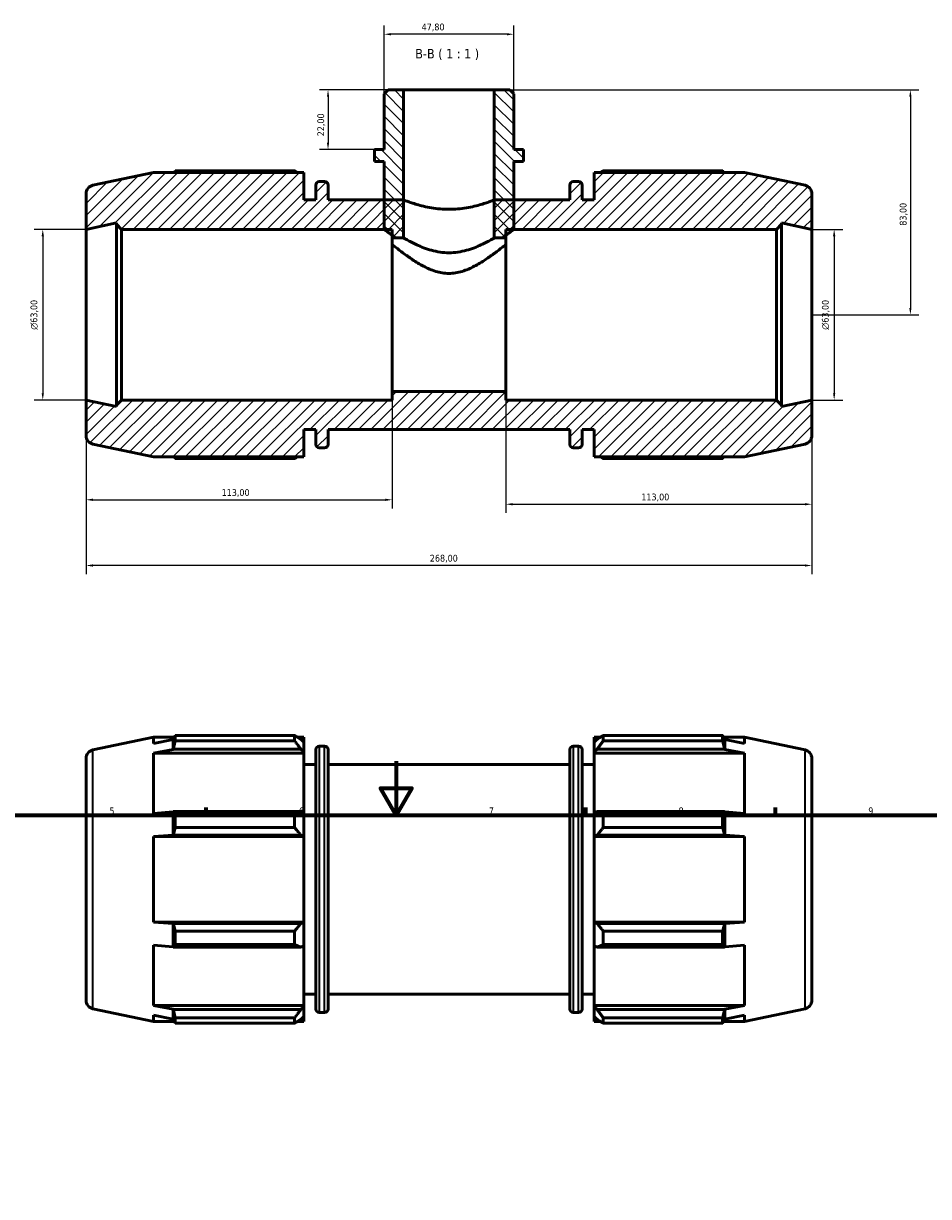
# Model space of a CAD drawing. Header units: millimetres. Extents: x 0 to 931, y 0 to 866.
# Tile 4 of 6: x 283 to 617, y 433 to 866. Entities that reach past the tile are written whole.
import ezdxf

# ---------------------------------------------------------------- set-up
doc = ezdxf.new("R2010")
doc.units = ezdxf.units.MM
for name, color, linetype, lineweight in [('Border (ISO)', 7, 'Continuous', 70), ('Dimension (ISO)', 7, 'Continuous', 25), ('Hatch (ISO)', 7, 'Continuous', 18), ('Symbol (ISO)', 7, 'Continuous', 25), ('Visible (ISO)', 7, 'Continuous', 50), ('Visible Narrow (ISO)', 7, 'Continuous', 35)]:
    doc.layers.add(name, color=color, linetype=linetype, lineweight=lineweight)
doc.styles.add('Label Text (ISO)', font='tahoma.ttf')
doc.styles.add('Note Text (ISO)', font='tahoma.ttf')
doc.dimstyles.new('Default (ISO)', dxfattribs={"dimtxt": 2.5, "dimasz": 2.5, "dimexe": 3.175, "dimexo": 0, "dimgap": 0.762, "dimtad": 1, "dimrnd": 1e-08, "dimzin": 0, "dimtxsty": 'Note Text (ISO)', "dimcen": 0.09, "dimdle": 10, "dimclrd": 256, "dimclre": 256, "dimclrt": 232, "dimazin": 0, "dimtfac": 1.40208, "dimtmove": 0, "dimatfit": 3, "dimfxl": 1, "dimtolj": 1, "dimtzin": 0, "dimlwd": -1, "dimlwe": -1, "dimarcsym": 0})

# ---------------------------------------------------------------- blocks, each defined once
blk = doc.blocks.new('Borders Default Border')
at = {"layer": 'Border (ISO)'}
for p, q in [((350.42, 574), (350.42, 576.9)), ((490.58, 574), (490.58, 576.9)), ((560.67, 574), (560.67, 576.9))]:
    blk.add_line(p, q, dxfattribs=at)
at = {"layer": 'Border (ISO)', "flags": 128}
for points in [[(420.5, 594), (420.5, 574), (414.73, 584), (426.27, 584), (420.5, 574)], [(20, 20), (20, 574), (821, 574), (821, 20), (20, 20)]]:
    blk.add_lwpolyline(points, dxfattribs=at)
at = {"layer": 'Border (ISO)', "color": 232, "true_color": 0xca0064, "char_height": 2.5, "attachment_point": 7, "style": 'Note Text (ISO)'}
for s, insert in [('5', (314.64, 574.35)), ('6', (384.66, 574.35)), ('7', (454.77, 574.4)), ('8', (524.81, 574.34)), ('9', (594.88, 574.35))]:
    blk.add_mtext(s, dxfattribs=dict(at, insert=insert))
blk = doc.blocks.new('*D7')
at = {"layer": 'Defpoints', "color": 0, "transparency": 16777216}
for p in [(423.3, 841.85), (395.37, 819.85), (412.54, 819.85)]:
    blk.add_point(p, dxfattribs=at)
at = {"layer": 'Dimension (ISO)', "transparency": 16777216}
for p, q in [((423.3, 841.85), (392.2, 841.85)), ((395.37, 839.35), (395.37, 822.35)), ((412.54, 819.85), (392.2, 819.85))]:
    blk.add_line(p, q, dxfattribs=at)
for points in [[(394.96, 839.35), (395.79, 839.35), (395.37, 841.85)], [(394.96, 822.35), (395.79, 822.35), (395.37, 819.85)]]:
    blk.add_solid(points, dxfattribs=at)
at = {"layer": 'Dimension (ISO)', "color": 232, "true_color": 0xca0064, "transparency": 16777216, "insert": (391.44, 824.74), "char_height": 2.5, "attachment_point": 1, "rotation": 90, "style": 'Note Text (ISO)'}
blk.add_mtext('\\A1;22,00', dxfattribs=at)
blk = doc.blocks.new('*D8')
at = {"layer": 'Defpoints', "color": 0, "transparency": 16777216}
for p in [(456.76, 841.85), (574.03, 758.85), (610.43, 758.85)]:
    blk.add_point(p, dxfattribs=at)
at = {"layer": 'Dimension (ISO)', "transparency": 16777216}
for p, q in [((456.76, 841.85), (613.61, 841.85)), ((610.43, 839.35), (610.43, 761.35)), ((574.03, 758.85), (613.61, 758.85))]:
    blk.add_line(p, q, dxfattribs=at)
for points in [[(610.01, 839.35), (610.85, 839.35), (610.43, 841.85)], [(610.01, 761.35), (610.85, 761.35), (610.43, 758.85)]]:
    blk.add_solid(points, dxfattribs=at)
at = {"layer": 'Dimension (ISO)', "color": 232, "true_color": 0xca0064, "transparency": 16777216, "insert": (606.49, 791.71), "char_height": 2.5, "attachment_point": 1, "rotation": 90, "style": 'Note Text (ISO)'}
blk.add_mtext('\\A1;83,00', dxfattribs=at)
blk = doc.blocks.new('*D9')
at = {"layer": 'Defpoints', "color": 0, "transparency": 16777216}
for p in [(574.03, 790.35), (574.03, 727.35), (582.29, 727.35)]:
    blk.add_point(p, dxfattribs=at)
at = {"layer": 'Dimension (ISO)', "transparency": 16777216}
for p, q in [((574.03, 790.35), (585.46, 790.35)), ((582.29, 787.85), (582.29, 729.85)), ((574.03, 727.35), (585.46, 727.35))]:
    blk.add_line(p, q, dxfattribs=at)
for points in [[(581.87, 787.85), (582.7, 787.85), (582.29, 790.35)], [(581.87, 729.85), (582.7, 729.85), (582.29, 727.35)]]:
    blk.add_solid(points, dxfattribs=at)
at = {"layer": 'Dimension (ISO)', "color": 232, "true_color": 0xca0064, "transparency": 16777216, "insert": (577.76, 753.29), "char_height": 2.5, "attachment_point": 1, "rotation": 90, "style": 'Note Text (ISO)'}
blk.add_mtext('\\A1;\\fAIGDT|b0|i0;\\H2.5000;\\ln\\fTahoma|b0|i0;\\H2.5000;63,00', dxfattribs=at)
blk = doc.blocks.new('*D10')
at = {"layer": 'Defpoints', "color": 0, "transparency": 16777216}
for p in [(416.13, 862.42), (416.13, 840.42), (463.93, 840.42)]:
    blk.add_point(p, dxfattribs=at)
at = {"layer": 'Dimension (ISO)', "transparency": 16777216}
for p, q in [((416.13, 840.42), (416.13, 865.59)), ((461.43, 862.42), (418.63, 862.42)), ((463.93, 840.42), (463.93, 865.59))]:
    blk.add_line(p, q, dxfattribs=at)
for points in [[(418.63, 862.83), (418.63, 862), (416.13, 862.42)], [(461.43, 862.83), (461.43, 862), (463.93, 862.42)]]:
    blk.add_solid(points, dxfattribs=at)
at = {"layer": 'Dimension (ISO)', "color": 232, "true_color": 0xca0064, "transparency": 16777216, "insert": (429.95, 866.36), "char_height": 2.5, "attachment_point": 1, "style": 'Note Text (ISO)'}
blk.add_mtext('\\A1;47,80', dxfattribs=at)
blk = doc.blocks.new('*D11')
at = {"layer": 'Defpoints', "color": 0, "transparency": 16777216}
for p in [(306.03, 790.35), (290.03, 727.35), (306.03, 727.35)]:
    blk.add_point(p, dxfattribs=at)
at = {"layer": 'Dimension (ISO)', "transparency": 16777216}
for p, q in [((306.03, 790.35), (286.86, 790.35)), ((290.03, 787.85), (290.03, 729.85)), ((306.03, 727.35), (286.86, 727.35))]:
    blk.add_line(p, q, dxfattribs=at)
for points in [[(289.61, 787.85), (290.45, 787.85), (290.03, 790.35)], [(289.61, 729.85), (290.45, 729.85), (290.03, 727.35)]]:
    blk.add_solid(points, dxfattribs=at)
at = {"layer": 'Dimension (ISO)', "color": 232, "true_color": 0xca0064, "transparency": 16777216, "insert": (285.51, 753.29), "char_height": 2.5, "attachment_point": 1, "rotation": 90, "style": 'Note Text (ISO)'}
blk.add_mtext('\\A1;\\fAIGDT|b0|i0;\\H2.5000;\\ln\\fTahoma|b0|i0;\\H2.5000;63,00', dxfattribs=at)
blk = doc.blocks.new('*D12')
at = {"layer": 'Defpoints', "color": 0, "transparency": 16777216}
for p in [(419.03, 730.5), (306.03, 727.35), (419.03, 690.5)]:
    blk.add_point(p, dxfattribs=at)
at = {"layer": 'Dimension (ISO)', "transparency": 16777216}
for p, q in [((419.03, 730.5), (419.03, 687.33)), ((306.03, 727.35), (306.03, 687.33)), ((308.53, 690.5), (416.53, 690.5))]:
    blk.add_line(p, q, dxfattribs=at)
for points in [[(308.53, 690.92), (308.53, 690.08), (306.03, 690.5)], [(416.53, 690.92), (416.53, 690.08), (419.03, 690.5)]]:
    blk.add_solid(points, dxfattribs=at)
at = {"layer": 'Dimension (ISO)', "color": 232, "true_color": 0xca0064, "transparency": 16777216, "insert": (356.08, 694.44), "char_height": 2.5, "attachment_point": 1, "style": 'Note Text (ISO)'}
blk.add_mtext('\\A1;113,00', dxfattribs=at)
blk = doc.blocks.new('*D13')
at = {"layer": 'Defpoints', "color": 0, "transparency": 16777216}
for p in [(461.03, 730.5), (574.03, 727.35), (574.03, 688.85)]:
    blk.add_point(p, dxfattribs=at)
at = {"layer": 'Dimension (ISO)', "transparency": 16777216}
for p, q in [((461.03, 730.5), (461.03, 685.68)), ((574.03, 727.35), (574.03, 685.68)), ((463.53, 688.85), (571.53, 688.85))]:
    blk.add_line(p, q, dxfattribs=at)
for points in [[(463.53, 689.27), (463.53, 688.43), (461.03, 688.85)], [(571.53, 689.27), (571.53, 688.43), (574.03, 688.85)]]:
    blk.add_solid(points, dxfattribs=at)
at = {"layer": 'Dimension (ISO)', "color": 232, "true_color": 0xca0064, "transparency": 16777216, "insert": (511.08, 692.79), "char_height": 2.5, "attachment_point": 1, "style": 'Note Text (ISO)'}
blk.add_mtext('\\A1;113,00', dxfattribs=at)
blk = doc.blocks.new('*D14')
at = {"layer": 'Defpoints', "color": 0, "transparency": 16777216}
for p in [(306.03, 727.35), (574.03, 727.35), (306.03, 666.23)]:
    blk.add_point(p, dxfattribs=at)
at = {"layer": 'Dimension (ISO)', "transparency": 16777216}
for p, q in [((306.03, 727.35), (306.03, 663.06)), ((574.03, 727.35), (574.03, 663.06)), ((571.53, 666.23), (308.53, 666.23))]:
    blk.add_line(p, q, dxfattribs=at)
for points in [[(308.53, 666.65), (308.53, 665.82), (306.03, 666.23)], [(571.53, 666.65), (571.53, 665.82), (574.03, 666.23)]]:
    blk.add_solid(points, dxfattribs=at)
at = {"layer": 'Dimension (ISO)', "color": 232, "true_color": 0xca0064, "transparency": 16777216, "insert": (432.98, 670.18), "char_height": 2.5, "attachment_point": 1, "style": 'Note Text (ISO)'}
blk.add_mtext('\\A1;268,00', dxfattribs=at)

msp = doc.modelspace()

# ---------------------------------------------------------------- hatches: boundary and pattern name
at = {"layer": 'Hatch (ISO)'}
h = msp.add_hatch(dxfattribs=at)
h.set_pattern_fill('ANSI31', color=256, scale=25.4, angle=90.00021, style=0)
h.set_pattern_definition([(135.0002, (0, 0), (-2.245056, -2.245072), [])])
h.paths.add_polyline_path([(463.933, 840.416), (462.499, 841.85), (456.762, 841.85), (456.762, 787.2), (461.031, 787.2), (461.031, 790.35), (463.933, 790.35), (463.933, 801.225), (463.933, 815.45), (467.518, 815.45), (467.518, 819.85), (463.933, 819.85)])
h.paths.add_polyline_path([(417.564, 841.85), (416.13, 840.416), (416.13, 819.85), (412.544, 819.85), (412.544, 815.45), (416.13, 815.45), (416.13, 801.225), (416.13, 790.35), (419.031, 790.35), (419.031, 787.2), (423.3, 787.2), (423.3, 841.85)])
h = msp.add_hatch(dxfattribs=at)
h.set_pattern_fill('ANSI31', color=256, scale=25.4, style=0)
h.set_pattern_definition([(45, (0, 0), (-2.245064, 2.245064), [])])
edge = h.paths.add_edge_path()
edge.add_line((330.942, 811.395), (308.526, 806.631))
edge.add_ellipse((309.181, 803.549), major_axis=(-0.655, 3.081), ratio=1, start_angle=0, end_angle=78)
edge.add_line((306.031, 803.549), (306.031, 790.35))
edge.add_line((306.031, 790.35), (317.198, 792.724))
edge.add_line((317.198, 792.724), (317.198, 792.24))
edge.add_line((317.198, 792.24), (319.088, 790.35))
edge.add_line((319.088, 790.35), (419.031, 790.35))
edge.add_line((419.031, 790.35), (419.031, 787.2))
edge.add_line((419.031, 787.2), (423.3, 787.2))
edge.add_line((423.3, 787.2), (423.3, 801.225))
edge.add_line((423.3, 801.225), (416.13, 801.225))
edge.add_line((416.13, 801.225), (395.365, 801.225))
edge.add_line((395.365, 801.225), (395.365, 806.745))
edge.add_ellipse((394.105, 806.745), major_axis=(1.26, 0), ratio=1, start_angle=0, end_angle=90)
edge.add_line((394.105, 808.005), (392.158, 808.005))
edge.add_ellipse((392.158, 806.745), major_axis=(0, 1.26), ratio=1, start_angle=0, end_angle=90)
edge.add_line((390.898, 806.745), (390.898, 801.225))
edge.add_line((390.898, 801.225), (386.431, 801.225))
edge.add_line((386.431, 801.225), (386.431, 811.395))
edge.add_line((386.431, 811.395), (330.942, 811.395))
edge = h.paths.add_edge_path()
edge.add_ellipse((570.881, 714.151), major_axis=(0.655, -3.081), ratio=1, start_angle=0, end_angle=78)
edge.add_line((574.031, 714.151), (574.031, 727.35))
edge.add_line((574.031, 727.35), (562.865, 724.977))
edge.add_line((562.865, 724.977), (562.865, 725.46))
edge.add_line((562.865, 725.46), (560.975, 727.35))
edge.add_line((560.975, 727.35), (461.031, 727.35))
edge.add_line((461.031, 727.35), (461.031, 730.5))
edge.add_line((461.031, 730.5), (419.031, 730.5))
edge.add_line((419.031, 730.5), (419.031, 727.35))
edge.add_line((419.031, 727.35), (319.088, 727.35))
edge.add_line((319.088, 727.35), (317.198, 725.46))
edge.add_line((317.198, 725.46), (317.198, 724.977))
edge.add_line((317.198, 724.977), (306.031, 727.35))
edge.add_line((306.031, 727.35), (306.031, 714.151))
edge.add_ellipse((309.181, 714.151), major_axis=(-3.15, 0), ratio=1, start_angle=0, end_angle=78)
edge.add_line((308.526, 711.07), (330.942, 706.305))
edge.add_line((330.942, 706.305), (386.431, 706.305))
edge.add_line((386.431, 706.305), (386.431, 716.475))
edge.add_line((386.431, 716.475), (390.898, 716.475))
edge.add_line((390.898, 716.475), (390.898, 710.955))
edge.add_ellipse((392.158, 710.955), major_axis=(-1.26, 0), ratio=1, start_angle=0, end_angle=90)
edge.add_line((392.158, 709.695), (394.105, 709.695))
edge.add_ellipse((394.105, 710.955), major_axis=(0, -1.26), ratio=1, start_angle=0, end_angle=90)
edge.add_line((395.365, 710.955), (395.365, 716.475))
edge.add_line((395.365, 716.475), (484.698, 716.475))
edge.add_line((484.698, 716.475), (484.698, 710.955))
edge.add_ellipse((485.958, 710.955), major_axis=(-1.26, 0), ratio=1, start_angle=0, end_angle=90)
edge.add_line((485.958, 709.695), (487.905, 709.695))
edge.add_ellipse((487.905, 710.955), major_axis=(0, -1.26), ratio=1, start_angle=0, end_angle=90)
edge.add_line((489.165, 710.955), (489.165, 716.475))
edge.add_line((489.165, 716.475), (493.631, 716.475))
edge.add_line((493.631, 716.475), (493.631, 706.305))
edge.add_line((493.631, 706.305), (549.12, 706.305))
edge.add_line((549.12, 706.305), (571.536, 711.07))
edge = h.paths.add_edge_path()
edge.add_ellipse((570.881, 803.549), major_axis=(3.15, 0), ratio=1, start_angle=0, end_angle=78)
edge.add_line((571.536, 806.631), (549.12, 811.395))
edge.add_line((549.12, 811.395), (493.631, 811.395))
edge.add_line((493.631, 811.395), (493.631, 801.225))
edge.add_line((493.631, 801.225), (489.165, 801.225))
edge.add_line((489.165, 801.225), (489.165, 806.745))
edge.add_ellipse((487.905, 806.745), major_axis=(1.26, 0), ratio=1, start_angle=0, end_angle=90)
edge.add_line((487.905, 808.005), (485.958, 808.005))
edge.add_ellipse((485.958, 806.745), major_axis=(0, 1.26), ratio=1, start_angle=0, end_angle=90)
edge.add_line((484.698, 806.745), (484.698, 801.225))
edge.add_line((484.698, 801.225), (463.933, 801.225))
edge.add_line((463.933, 801.225), (456.762, 801.225))
edge.add_line((456.762, 801.225), (456.762, 787.2))
edge.add_line((456.762, 787.2), (461.031, 787.2))
edge.add_line((461.031, 787.2), (461.031, 790.35))
edge.add_line((461.031, 790.35), (560.975, 790.35))
edge.add_line((560.975, 790.35), (562.865, 792.24))
edge.add_line((562.865, 792.24), (562.865, 792.724))
edge.add_line((562.865, 792.724), (574.031, 790.35))
edge.add_line((574.031, 790.35), (574.031, 803.549))

# ---------------------------------------------------------------- linework, layer by layer
at = {"layer": 'Visible (ISO)'}
for p, q in [((417.564, 841.85), (416.13, 840.416)), ((416.13, 840.416), (416.13, 819.85)), ((423.3, 841.85), (417.564, 841.85)), ((423.3, 787.2), (423.3, 841.85)), ((456.762, 841.85), (423.3, 841.85)), ((462.499, 841.85), (456.762, 841.85)), ((456.762, 841.85), (456.762, 787.2)), ((463.933, 840.416), (462.499, 841.85)), ((463.933, 819.85), (463.933, 840.416)), ((416.13, 819.85), (412.544, 819.85)), ((412.544, 819.85), (412.544, 815.45)), ((467.518, 819.85), (463.933, 819.85)), ((467.518, 815.45), (467.518, 819.85)), ((412.544, 815.45), (416.13, 815.45)), ((416.13, 815.45), (416.13, 790.35)), ((463.933, 790.35), (463.933, 815.45)), ((463.933, 815.45), (467.518, 815.45)), ((330.942, 811.395), (308.526, 806.631)), ((386.431, 811.395), (330.942, 811.395)), ((383.041, 812.013), (338.976, 812.013)), ((386.431, 801.225), (386.431, 811.395)), ((549.12, 811.395), (493.631, 811.395)), ((493.631, 811.395), (493.631, 801.225)), ((541.087, 812.013), (497.021, 812.013)), ((571.536, 806.631), (549.12, 811.395)), ((390.898, 806.745), (390.898, 801.225)), ((394.105, 808.005), (392.158, 808.005)), ((395.365, 801.225), (395.365, 806.745)), ((484.698, 806.745), (484.698, 801.225)), ((487.905, 808.005), (485.958, 808.005)), ((489.165, 801.225), (489.165, 806.745)), ((306.031, 803.549), (306.031, 790.35)), ((574.031, 790.35), (574.031, 803.549)), ((390.898, 801.225), (386.431, 801.225)), ((423.3, 801.225), (395.365, 801.225)), ((423.3, 787.2), (423.3, 801.225)), ((484.698, 801.225), (456.762, 801.225)), ((456.762, 801.225), (456.762, 787.2)), ((493.631, 801.225), (489.165, 801.225)), ((306.031, 790.35), (317.198, 792.724)), ((306.031, 727.35), (306.031, 790.35)), ((317.198, 792.724), (317.198, 792.24)), ((317.198, 792.24), (319.088, 790.35)), ((317.198, 792.24), (317.198, 725.46)), ((319.088, 790.35), (419.031, 790.35)), ((319.088, 727.35), (319.088, 790.35)), ((416.13, 790.35), (419.031, 790.35)), ((419.031, 790.35), (419.031, 787.2)), ((419.031, 790.35), (419.031, 787.2)), ((461.031, 787.2), (461.031, 790.35)), ((461.031, 790.35), (560.975, 790.35)), ((461.031, 787.2), (461.031, 790.35)), ((461.031, 790.35), (463.933, 790.35)), ((560.975, 790.35), (562.865, 792.24)), ((560.975, 790.35), (560.975, 727.35)), ((562.865, 792.24), (562.865, 792.724)), ((562.865, 792.724), (574.031, 790.35)), ((562.865, 725.46), (562.865, 792.24)), ((574.031, 727.35), (574.031, 790.35)), ((419.031, 787.2), (423.3, 787.2)), ((419.031, 730.5), (419.031, 787.2)), ((419.031, 787.2), (423.3, 787.2)), ((419.031, 787.2), (419.031, 784.801)), ((456.762, 787.2), (461.031, 787.2)), ((456.762, 787.2), (461.031, 787.2)), ((461.031, 730.5), (461.031, 787.2)), ((461.031, 784.801), (461.031, 787.2)), ((461.031, 730.5), (419.031, 730.5)), ((419.031, 730.5), (419.031, 727.35)), ((461.031, 727.35), (461.031, 730.5)), ((317.198, 724.977), (306.031, 727.35)), ((306.031, 727.35), (306.031, 714.151)), ((319.088, 727.35), (317.198, 725.46)), ((317.198, 725.46), (317.198, 724.977)), ((419.031, 727.35), (319.088, 727.35)), ((560.975, 727.35), (461.031, 727.35)), ((562.865, 725.46), (560.975, 727.35)), ((574.031, 727.35), (562.865, 724.977)), ((562.865, 724.977), (562.865, 725.46)), ((574.031, 714.151), (574.031, 727.35)), ((386.431, 706.305), (386.431, 716.475)), ((386.431, 716.475), (390.898, 716.475)), ((390.898, 716.475), (390.898, 710.955)), ((395.365, 710.955), (395.365, 716.475)), ((395.365, 716.475), (484.698, 716.475)), ((484.698, 716.475), (484.698, 710.955)), ((489.165, 710.955), (489.165, 716.475)), ((489.165, 716.475), (493.631, 716.475)), ((493.631, 716.475), (493.631, 706.305)), ((308.526, 711.07), (330.942, 706.305)), ((549.12, 706.305), (571.536, 711.07)), ((330.942, 706.305), (386.431, 706.305)), ((392.158, 709.695), (394.105, 709.695)), ((485.958, 709.695), (487.905, 709.695)), ((493.631, 706.305), (549.12, 706.305)), ((338.976, 705.688), (383.041, 705.688)), ((497.021, 705.688), (541.087, 705.688)), ((308.526, 598.121), (330.942, 602.886)), ((330.942, 602.886), (330.942, 600.454)), ((330.942, 602.886), (338.656, 602.886)), ((338.976, 603.503), (383.041, 603.503)), ((338.976, 601.46), (338.976, 603.503)), ((383.041, 601.46), (383.041, 603.503)), ((384.026, 602.886), (386.431, 602.886)), ((386.431, 600.993), (386.431, 602.886)), ((493.631, 602.886), (493.631, 600.993)), ((493.631, 602.886), (496.037, 602.886)), ((497.021, 603.503), (497.021, 601.46)), ((497.021, 603.503), (541.087, 603.503)), ((541.087, 601.46), (541.087, 603.503)), ((541.407, 602.886), (549.12, 602.886)), ((571.536, 598.121), (549.12, 602.886)), ((549.12, 600.454), (549.12, 602.886)), ((338.191, 601.923), (330.942, 600.454)), ((330.942, 596.949), (338.191, 598.315)), ((338.241, 602.07), (338.191, 601.923)), ((338.191, 598.315), (338.191, 601.923)), ((338.191, 598.315), (338.241, 598.452)), ((338.241, 598.452), (385.301, 598.452)), ((383.041, 601.46), (338.976, 601.46)), ((386.431, 600.993), (385.301, 602.07)), ((385.301, 598.452), (386.431, 597.45)), ((386.431, 600.993), (386.431, 597.45)), ((390.898, 502.446), (390.898, 598.236)), ((392.158, 599.496), (394.105, 599.496)), ((395.365, 598.236), (395.365, 502.446)), ((484.698, 502.446), (484.698, 598.236)), ((485.958, 599.496), (487.905, 599.496)), ((489.165, 598.236), (489.165, 502.446)), ((494.761, 602.07), (493.631, 600.993)), ((493.631, 597.45), (493.631, 600.993)), ((493.631, 597.45), (494.761, 598.452)), ((494.761, 598.452), (541.821, 598.452)), ((541.087, 601.46), (497.021, 601.46)), ((541.871, 601.923), (541.821, 602.07)), ((541.821, 598.452), (541.871, 598.315)), ((541.871, 598.315), (541.871, 601.923)), ((549.12, 600.454), (541.871, 601.923)), ((541.871, 598.315), (549.12, 596.949)), ((306.031, 595.04), (306.031, 505.641)), ((386.431, 596.949), (330.942, 596.949)), ((330.942, 596.949), (330.942, 574.603)), ((386.431, 597.45), (386.431, 596.949)), ((386.431, 574.864), (386.431, 596.949)), ((493.631, 596.949), (493.631, 597.45)), ((493.631, 596.949), (493.631, 574.864)), ((493.631, 596.949), (549.12, 596.949)), ((549.12, 574.603), (549.12, 596.949)), ((574.031, 595.04), (574.031, 505.641)), ((386.431, 592.716), (390.898, 592.716)), ((395.365, 592.716), (484.698, 592.716)), ((489.165, 592.716), (493.631, 592.716)), ((338.191, 575.315), (330.942, 574.603)), ((338.241, 575.386), (338.191, 575.315)), ((338.191, 566.605), (338.191, 575.315)), ((385.301, 575.386), (338.241, 575.386)), ((338.976, 574.404), (383.041, 574.404)), ((338.976, 569.472), (338.976, 574.404)), ((383.041, 569.472), (383.041, 574.404)), ((386.431, 574.864), (385.301, 575.386)), ((386.431, 574.864), (386.431, 566.311)), ((494.761, 575.386), (493.631, 574.864)), ((493.631, 566.311), (493.631, 574.864)), ((541.821, 575.386), (494.761, 575.386)), ((497.021, 574.404), (497.021, 569.472)), ((497.021, 574.404), (541.087, 574.404)), ((541.087, 569.472), (541.087, 574.404)), ((541.871, 575.315), (541.821, 575.386)), ((541.871, 566.605), (541.871, 575.315)), ((549.12, 574.603), (541.871, 575.315)), ((383.041, 569.472), (338.976, 569.472)), ((541.087, 569.472), (497.021, 569.472)), ((330.942, 566.141), (338.191, 566.605)), ((386.431, 566.141), (330.942, 566.141)), ((330.942, 566.141), (330.942, 534.54)), ((338.191, 566.605), (338.241, 566.651)), ((338.241, 566.651), (385.301, 566.651)), ((385.301, 566.651), (386.431, 566.311)), ((386.431, 566.311), (386.431, 566.141)), ((386.431, 534.54), (386.431, 566.141)), ((493.631, 566.311), (494.761, 566.651)), ((493.631, 566.141), (493.631, 566.311)), ((493.631, 566.141), (493.631, 534.54)), ((493.631, 566.141), (549.12, 566.141)), ((494.761, 566.651), (541.821, 566.651)), ((541.821, 566.651), (541.871, 566.605)), ((541.871, 566.605), (549.12, 566.141)), ((549.12, 534.54), (549.12, 566.141)), ((386.431, 534.54), (330.942, 534.54)), ((338.191, 534.077), (330.942, 534.54)), ((338.241, 534.03), (338.191, 534.077)), ((338.191, 525.367), (338.191, 534.077)), ((385.301, 534.03), (338.241, 534.03)), ((386.431, 534.37), (385.301, 534.03)), ((386.431, 534.54), (386.431, 534.37)), ((386.431, 534.37), (386.431, 525.817)), ((493.631, 534.37), (493.631, 534.54)), ((493.631, 534.54), (549.12, 534.54)), ((494.761, 534.03), (493.631, 534.37)), ((493.631, 525.817), (493.631, 534.37)), ((541.821, 534.03), (494.761, 534.03)), ((541.871, 534.077), (541.821, 534.03)), ((549.12, 534.54), (541.871, 534.077)), ((541.871, 525.367), (541.871, 534.077)), ((338.976, 531.209), (383.041, 531.209)), ((338.976, 526.277), (338.976, 531.209)), ((383.041, 526.277), (383.041, 531.209)), ((497.021, 531.209), (497.021, 526.277)), ((497.021, 531.209), (541.087, 531.209)), ((541.087, 526.277), (541.087, 531.209)), ((330.942, 526.078), (338.191, 525.367)), ((330.942, 526.078), (330.942, 503.733)), ((338.191, 525.367), (338.241, 525.295)), ((338.241, 525.295), (385.301, 525.295)), ((383.041, 526.277), (338.976, 526.277)), ((385.301, 525.295), (386.431, 525.817)), ((386.431, 503.733), (386.431, 525.817)), ((493.631, 525.817), (494.761, 525.295)), ((493.631, 525.817), (493.631, 503.733)), ((494.761, 525.295), (541.821, 525.295)), ((541.087, 526.277), (497.021, 526.277)), ((541.821, 525.295), (541.871, 525.367)), ((541.871, 525.367), (549.12, 526.078)), ((549.12, 503.733), (549.12, 526.078)), ((386.431, 507.966), (390.898, 507.966)), ((395.365, 507.966), (484.698, 507.966)), ((489.165, 507.966), (493.631, 507.966)), ((308.526, 502.56), (330.942, 497.796)), ((386.431, 503.733), (330.942, 503.733)), ((338.191, 502.366), (330.942, 503.733)), ((386.431, 503.231), (385.301, 502.229)), ((386.431, 503.733), (386.431, 503.231)), ((386.431, 503.231), (386.431, 499.689)), ((493.631, 503.231), (493.631, 503.733)), ((493.631, 503.733), (549.12, 503.733)), ((494.761, 502.229), (493.631, 503.231)), ((493.631, 499.689), (493.631, 503.231)), ((549.12, 503.733), (541.871, 502.366)), ((571.536, 502.56), (549.12, 497.796)), ((330.942, 500.228), (338.191, 498.758)), ((330.942, 500.228), (330.942, 497.796)), ((338.241, 502.229), (338.191, 502.366)), ((338.191, 498.758), (338.191, 502.366)), ((338.191, 498.758), (338.241, 498.611)), ((385.301, 502.229), (338.241, 502.229)), ((338.976, 499.221), (383.041, 499.221)), ((338.976, 497.178), (338.976, 499.221)), ((383.041, 497.178), (383.041, 499.221)), ((385.301, 498.611), (386.431, 499.689)), ((386.431, 497.796), (386.431, 499.689)), ((392.158, 501.186), (394.105, 501.186)), ((485.958, 501.186), (487.905, 501.186)), ((493.631, 499.689), (494.761, 498.611)), ((493.631, 499.689), (493.631, 497.796)), ((541.821, 502.229), (494.761, 502.229)), ((497.021, 499.221), (497.021, 497.178)), ((497.021, 499.221), (541.087, 499.221)), ((541.087, 497.178), (541.087, 499.221)), ((541.871, 502.366), (541.821, 502.229)), ((541.821, 498.611), (541.871, 498.758)), ((541.871, 498.758), (541.871, 502.366)), ((541.871, 498.758), (549.12, 500.228)), ((549.12, 497.796), (549.12, 500.228)), ((330.942, 497.796), (338.656, 497.796)), ((383.041, 497.178), (338.976, 497.178)), ((384.026, 497.796), (386.431, 497.796)), ((493.631, 497.796), (496.037, 497.796)), ((541.087, 497.178), (497.021, 497.178)), ((541.407, 497.796), (549.12, 497.796))]:
    msp.add_line(p, q, dxfattribs=at)
for centre, radius, start, end in [((309.181, 803.549), 3.15, 102, 180), ((392.158, 806.745), 1.26, 90, 180), ((394.105, 806.745), 1.26, 0, 90), ((485.958, 806.745), 1.26, 90, 180), ((487.905, 806.745), 1.26, 0, 90), ((570.881, 803.549), 3.15, 0, 78), ((309.181, 714.151), 3.15, 180, 258), ((392.158, 710.955), 1.26, 180, 270), ((394.105, 710.955), 1.26, 270, 0), ((485.958, 710.955), 1.26, 180, 270), ((487.905, 710.955), 1.26, 270, 0), ((570.881, 714.151), 3.15, 282, 0), ((309.181, 595.04), 3.15, 102, 180), ((392.158, 598.236), 1.26, 90, 180), ((394.105, 598.236), 1.26, 0, 90), ((485.958, 598.236), 1.26, 90, 180), ((487.905, 598.236), 1.26, 0, 90), ((570.881, 595.04), 3.15, 0, 78), ((309.181, 505.641), 3.15, 180, 258), ((570.881, 505.641), 3.15, 282, 0), ((392.158, 502.446), 1.26, 180, 270), ((394.105, 502.446), 1.26, 270, 0), ((485.958, 502.446), 1.26, 180, 270), ((487.905, 502.446), 1.26, 270, 0)]:
    msp.add_arc(centre, radius, start, end, dxfattribs=at)
for points, weights in [([(338.976, 812.013), (338.813, 811.701), (338.656, 811.395)], [1, 1.00018634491, 1.00022451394]), ([(383.041, 812.013), (383.542, 811.701), (384.026, 811.395)], [1.01509677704, 1.01324935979, 1.0112554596]), ([(496.037, 811.395), (496.521, 811.701), (497.021, 812.013)], [1.0112554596, 1.01324935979, 1.01509677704]), ([(541.407, 811.395), (541.249, 811.701), (541.087, 812.013)], [1.00022451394, 1.00018634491, 1]), ([(338.656, 706.305), (338.813, 705.999), (338.976, 705.688)], [1.00022451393, 1.0001863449, 1]), ([(384.026, 706.305), (383.542, 705.999), (383.041, 705.688)], [1.0112554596, 1.01324935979, 1.01509677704]), ([(497.021, 705.688), (496.521, 705.999), (496.037, 706.305)], [1.01509677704, 1.01324935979, 1.0112554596]), ([(541.087, 705.688), (541.249, 705.999), (541.407, 706.305)], [1, 1.0001863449, 1.00022451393]), ([(338.241, 602.07), (338.594, 602.772), (338.976, 603.503)], [1.00005819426, 1.00043752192, 1]), ([(385.301, 602.07), (384.216, 602.772), (383.041, 603.503)], [1.0056418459, 1.01077089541, 1.01509677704]), ([(497.021, 603.503), (495.846, 602.772), (494.761, 602.07)], [1.01509677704, 1.01077089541, 1.0056418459]), ([(541.087, 603.503), (541.469, 602.772), (541.821, 602.07)], [1, 1.00043752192, 1.00005819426]), ([(338.976, 601.46), (338.594, 599.925), (338.241, 598.452)], [1, 1.00043752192, 1.00005819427]), ([(383.041, 601.46), (384.216, 599.925), (385.301, 598.452)], [1.01509677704, 1.01077089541, 1.0056418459]), ([(494.761, 598.452), (495.846, 599.925), (497.021, 601.46)], [1.0056418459, 1.01077089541, 1.01509677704]), ([(541.821, 598.452), (541.469, 599.925), (541.087, 601.46)], [1.00005819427, 1.00043752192, 1]), ([(338.241, 575.386), (338.594, 574.905), (338.976, 574.404)], [1.00005819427, 1.00043752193, 1]), ([(385.301, 575.386), (384.216, 574.905), (383.041, 574.404)], [1.0056418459, 1.01077089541, 1.01509677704]), ([(497.021, 574.404), (495.846, 574.905), (494.761, 575.386)], [1.01509677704, 1.01077089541, 1.0056418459]), ([(541.087, 574.404), (541.469, 574.905), (541.821, 575.386)], [1, 1.00043752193, 1.00005819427]), ([(338.976, 569.472), (338.594, 568.033), (338.241, 566.651)], [1, 1.00043752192, 1.00005819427]), ([(383.041, 569.472), (384.216, 568.033), (385.301, 566.651)], [1.01509677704, 1.01077089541, 1.0056418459]), ([(494.761, 566.651), (495.846, 568.033), (497.021, 569.472)], [1.0056418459, 1.01077089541, 1.01509677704]), ([(541.821, 566.651), (541.469, 568.033), (541.087, 569.472)], [1.00005819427, 1.00043752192, 1]), ([(338.241, 534.03), (338.594, 532.649), (338.976, 531.209)], [1.00005819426, 1.00043752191, 1]), ([(385.301, 534.03), (384.216, 532.649), (383.041, 531.209)], [1.0056418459, 1.01077089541, 1.01509677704]), ([(497.021, 531.209), (495.846, 532.649), (494.761, 534.03)], [1.01509677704, 1.01077089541, 1.0056418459]), ([(541.087, 531.209), (541.469, 532.649), (541.821, 534.03)], [1, 1.00043752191, 1.00005819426]), ([(338.976, 526.277), (338.594, 525.776), (338.241, 525.295)], [1, 1.00043752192, 1.00005819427]), ([(383.041, 526.277), (384.216, 525.776), (385.301, 525.295)], [1.01509677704, 1.01077089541, 1.0056418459]), ([(494.761, 525.295), (495.846, 525.776), (497.021, 526.277)], [1.0056418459, 1.01077089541, 1.01509677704]), ([(541.821, 525.295), (541.469, 525.776), (541.087, 526.277)], [1.00005819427, 1.00043752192, 1]), ([(338.241, 502.229), (338.594, 500.756), (338.976, 499.221)], [1.00005819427, 1.00043752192, 1]), ([(338.976, 497.178), (338.594, 497.909), (338.241, 498.611)], [1, 1.00043752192, 1.00005819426]), ([(385.301, 502.229), (384.216, 500.756), (383.041, 499.221)], [1.0056418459, 1.01077089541, 1.01509677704]), ([(383.041, 497.178), (384.216, 497.909), (385.301, 498.611)], [1.01509677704, 1.01077089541, 1.0056418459]), ([(497.021, 499.221), (495.846, 500.756), (494.761, 502.229)], [1.01509677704, 1.01077089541, 1.0056418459]), ([(494.761, 498.611), (495.846, 497.909), (497.021, 497.178)], [1.0056418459, 1.01077089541, 1.01509677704]), ([(541.087, 499.221), (541.469, 500.756), (541.821, 502.229)], [1, 1.00043752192, 1.00005819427]), ([(541.821, 498.611), (541.469, 497.909), (541.087, 497.178)], [1.00005819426, 1.00043752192, 1])]:
    msp.add_rational_spline(points, weights, degree=2, dxfattribs=at)
for points, knots in [([(423.3, 801.225), (423.3, 801.225), (423.403, 801.184), (423.832, 801.018), (424.158, 800.892), (425.016, 800.576), (425.548, 800.385), (426.772, 799.974), (427.465, 799.754), (428.937, 799.326), (429.77, 799.102), (431.585, 798.678), (432.568, 798.478), (434.625, 798.143), (435.701, 798.008), (437.872, 797.827), (438.968, 797.782), (440.031, 797.782)], [7.6541382, 7.6541382, 7.6541382, 7.6541382, 7.972908, 7.972908, 8.2916779, 8.2916779, 8.6104478, 8.6104478, 8.9292177, 8.9292177, 9.2482926, 9.2482926, 9.5673676, 9.5673676, 9.8864426, 9.8864426, 10.2055176, 10.2055176, 10.2055176, 10.2055176]), ([(440.031, 797.782), (441.095, 797.782), (442.19, 797.827), (444.362, 798.008), (445.438, 798.143), (447.494, 798.478), (448.477, 798.678), (450.293, 799.102), (451.125, 799.326), (452.598, 799.754), (453.29, 799.974), (454.515, 800.385), (455.047, 800.576), (455.904, 800.892), (456.23, 801.018), (456.659, 801.184), (456.762, 801.225), (456.762, 801.225)], [0, 0, 0, 0, 0.319075, 0.319075, 0.63815, 0.63815, 0.9572249, 0.9572249, 1.2762999, 1.2762999, 1.5950698, 1.5950698, 1.9138396, 1.9138396, 2.2326095, 2.2326095, 2.5513794, 2.5513794, 2.5513794, 2.5513794]), ([(419.031, 788.209), (418.668, 788.469), (418.333, 788.712), (417.41, 789.388), (416.928, 789.748), (416.288, 790.23), (416.13, 790.35), (416.13, 790.35)], [10.2846849, 10.2846849, 10.2846849, 10.2846849, 10.5134481, 10.5134481, 10.985402, 10.985402, 11.4573558, 11.4573558, 11.4573558, 11.4573558]), ([(463.933, 790.35), (463.933, 790.35), (463.775, 790.23), (463.135, 789.748), (462.653, 789.388), (461.729, 788.712), (461.395, 788.469), (461.031, 788.209)], [3.8191186, 3.8191186, 3.8191186, 3.8191186, 4.2910725, 4.2910725, 4.7630264, 4.7630264, 4.9917895, 4.9917895, 4.9917895, 4.9917895]), ([(461.031, 784.801), (460.636, 784.481), (460.207, 784.137), (458.889, 783.094), (457.93, 782.353), (455.888, 780.836), (454.721, 780), (452.193, 778.329), (450.832, 777.494), (447.965, 775.994), (446.458, 775.328), (443.326, 774.377), (441.699, 774.096), (438.363, 774.096), (436.737, 774.377), (433.604, 775.328), (432.097, 775.994), (429.23, 777.494), (427.87, 778.329), (425.342, 780), (424.174, 780.836), (422.132, 782.353), (421.173, 783.094), (419.856, 784.137), (419.427, 784.481), (419.031, 784.801)], [5.0969448, 5.0969448, 5.0969448, 5.0969448, 5.3497989, 5.3497989, 5.8281348, 5.8281348, 6.3284968, 6.3284968, 6.8288589, 6.8288589, 7.3292209, 7.3292209, 7.8295829, 7.8295829, 8.329945, 8.329945, 8.830307, 8.830307, 9.3306691, 9.3306691, 9.8310311, 9.8310311, 10.3093669, 10.3093669, 10.5622211, 10.5622211, 10.5622211, 10.5622211]), ([(440.031, 781.737), (438.946, 781.737), (437.836, 781.816), (435.652, 782.127), (434.576, 782.357), (431.504, 783.194), (429.661, 783.943), (427.475, 784.947), (426.789, 785.287), (425.57, 785.918), (425.037, 786.209), (424.174, 786.691), (423.843, 786.883), (423.406, 787.137), (423.3, 787.2), (423.3, 787.2)], [0, 0, 0, 0, 0.3256578, 0.3256578, 0.6513156, 0.6513156, 1.3026312, 1.3026312, 1.6263512, 1.6263512, 1.9500711, 1.9500711, 2.2737911, 2.2737911, 2.597511, 2.597511, 2.597511, 2.597511]), ([(423.3, 787.2), (423.3, 787.2), (423.406, 787.137), (423.843, 786.883), (424.174, 786.691), (425.037, 786.209), (425.57, 785.918), (426.789, 785.287), (427.475, 784.947), (429.661, 783.943), (431.504, 783.194), (434.576, 782.357), (435.652, 782.127), (437.836, 781.816), (438.946, 781.737), (441.117, 781.737), (442.226, 781.816), (444.411, 782.127), (445.486, 782.357), (448.558, 783.194), (450.402, 783.943), (452.588, 784.947), (453.274, 785.287), (454.493, 785.918), (455.025, 786.209), (455.888, 786.691), (456.219, 786.883), (456.656, 787.137), (456.762, 787.2), (456.762, 787.2)], [2.597511, 2.597511, 2.597511, 2.597511, 2.9212309, 2.9212309, 3.2449509, 3.2449509, 3.5686708, 3.5686708, 3.8923908, 3.8923908, 4.5437064, 4.5437064, 4.8693642, 4.8693642, 5.195022, 5.195022, 5.5206798, 5.5206798, 5.8463376, 5.8463376, 6.4976532, 6.4976532, 6.8213732, 6.8213732, 7.1450931, 7.1450931, 7.4688131, 7.4688131, 7.792533, 7.792533, 7.792533, 7.792533]), ([(456.762, 787.2), (456.762, 787.2), (456.656, 787.137), (456.219, 786.883), (455.888, 786.691), (455.025, 786.209), (454.493, 785.918), (453.274, 785.287), (452.588, 784.947), (450.402, 783.943), (448.558, 783.194), (445.486, 782.357), (444.411, 782.127), (442.226, 781.816), (441.117, 781.737), (440.031, 781.737)], [7.792533, 7.792533, 7.792533, 7.792533, 8.116253, 8.116253, 8.4399729, 8.4399729, 8.7636928, 8.7636928, 9.0874128, 9.0874128, 9.7387284, 9.7387284, 10.0643862, 10.0643862, 10.390044, 10.390044, 10.390044, 10.390044])]:
    msp.add_open_spline(points, degree=3, knots=knots, dxfattribs=at)
at = {"layer": 'Visible Narrow (ISO)'}
for p, q in [((392.158, 598.89), (392.158, 501.791)), ((394.105, 501.791), (394.105, 598.89)), ((485.958, 598.89), (485.958, 501.791)), ((487.905, 501.791), (487.905, 598.89)), ((308.526, 503.149), (308.526, 597.533)), ((571.536, 503.149), (571.536, 597.533))]:
    msp.add_line(p, q, dxfattribs=at)

# ---------------------------------------------------------------- block references
msp.add_blockref('Borders Default Border', (0, 0))

# ---------------------------------------------------------------- texts
at = {"layer": 'Symbol (ISO)', "insert": (427.592, 852.85), "char_height": 3.5, "attachment_point": 7, "style": 'Label Text (ISO)'}
msp.add_mtext('B-B ( 1 : 1 )', dxfattribs=at)

# ---------------------------------------------------------------- dimensions: what is measured, and where the dimension line sits
at = {"layer": 'Dimension (ISO)'}
dim = msp.add_linear_dim(base=(416.13, 862.416), p1=(463.933, 840.416), p2=(416.13, 840.416), dimstyle='Default (ISO)', override={"dimdec": 2, "dimtp": 0, "dimtm": 0, "dimtdec": 2, "dimtofl": 0, "dimatfit": 1}, dxfattribs=at)
dim.commit()
dim.dimension.update_dxf_attribs({"geometry": '*D10', "text_midpoint": (434.126, 862.416), "dimtype": 160})
for base, p1, p2, angle, picture, middle in [((395.374, 819.85), (423.3, 841.85), (412.544, 819.85), 270, '*D7', (395.374, 828.85)), ((610.43, 758.85), (456.762, 841.85), (574.031, 758.85), 270, '*D8', (610.43, 795.85)), ((419.031, 690.5), (306.031, 727.35), (419.031, 730.5), 180, '*D12', (361.031, 690.5)), ((574.031, 688.85), (461.031, 730.5), (574.031, 727.35), 180, '*D13', (516.031, 688.85)), ((306.031, 666.235), (574.031, 727.35), (306.031, 727.35), 180, '*D14', (438.031, 666.235))]:
    dim = msp.add_linear_dim(base=base, p1=p1, p2=p2, angle=angle, dimstyle='Default (ISO)', override={"dimdec": 2, "dimtp": 0, "dimtm": 0, "dimtdec": 2, "dimtofl": 0, "dimatfit": 1}, dxfattribs=at)
    dim.commit()
    dim.dimension.update_dxf_attribs({"geometry": picture, "text_midpoint": middle, "dimtype": 160})
for base, p1, p2, picture, middle in [((290.031, 727.35), (306.031, 790.35), (306.031, 727.35), '*D11', (290.031, 758.85)), ((582.285, 727.35), (574.031, 790.35), (574.031, 727.35), '*D9', (582.285, 758.85))]:
    dim = msp.add_linear_dim(base=base, p1=p1, p2=p2, angle=90, text='\\fAIGDT|b0|i0;\\H2.5000;\\ln\\fTahoma|b0|i0;\\H2.5000;<>', dimstyle='Default (ISO)', override={"dimdec": 2, "dimtp": 0, "dimtm": 0, "dimtdec": 2, "dimtofl": 0, "dimatfit": 1}, dxfattribs=at)
    dim.commit()
    dim.dimension.update_dxf_attribs({"geometry": picture, "text_midpoint": middle, "dimtype": 160})

doc.saveas('drawing.dxf')
